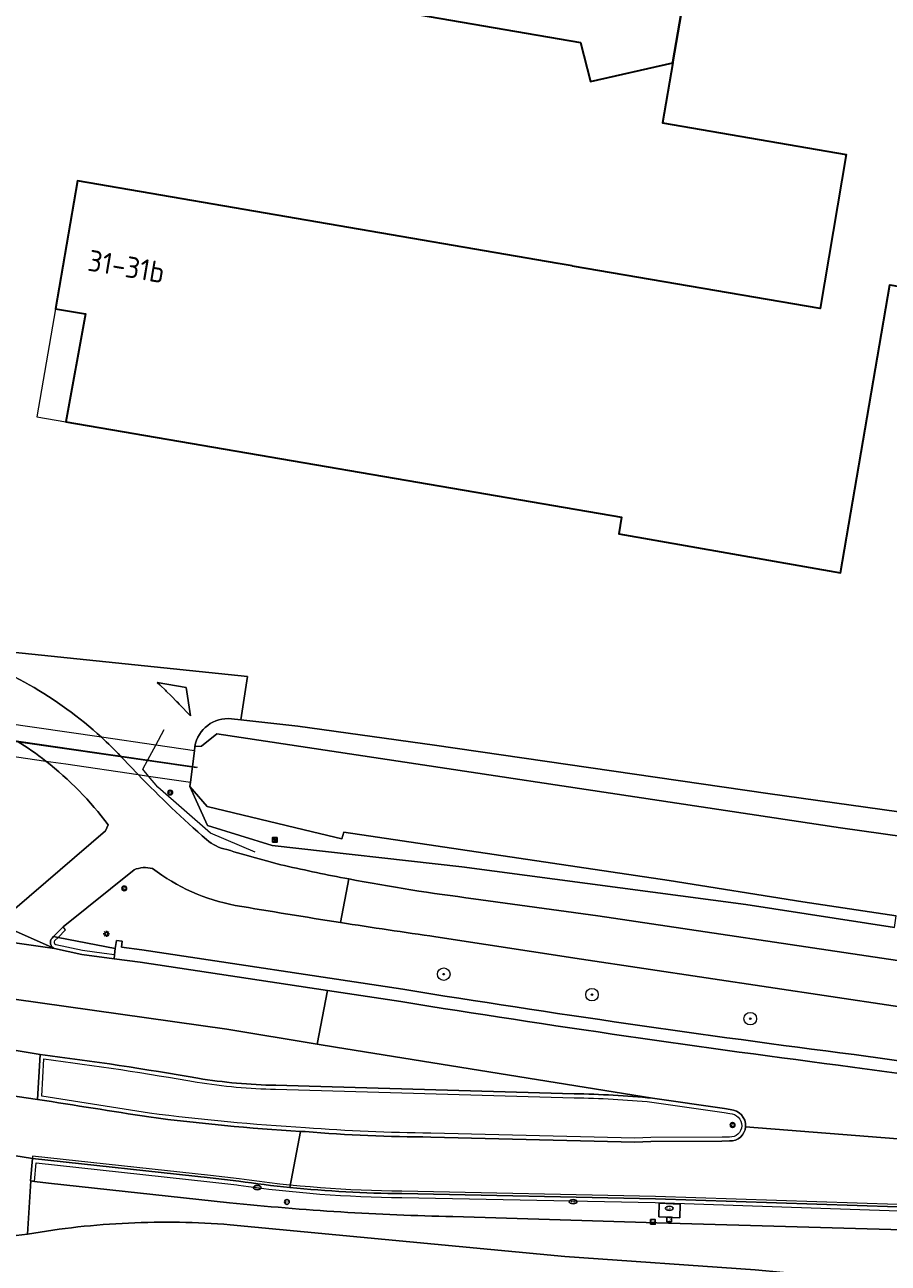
# Model space of a CAD drawing. Header units: metres. Extents: x 149984 to 156489, y 469398 to 478068.
# Tile 82 of 256: x 153407 to 153463, y 471065 to 471145. Entities that reach past the tile are written whole.
import ezdxf
from ezdxf.enums import TextEntityAlignment as Align

# ---------------------------------------------------------------- set-up
doc = ezdxf.new("R2010")
doc.units = ezdxf.units.M
doc.header["$LTSCALE"] = 0.75
for name, color, linetype, lineweight in [('B-WE-GK-BESCHOEIING-G', 252, 'GK-BESCHOEIING-SO', 18), ('B-WE-GR-BOOM-S', 252, 'Continuous', 25), ('B-WE-GR-GROENVOORZIENING-GV', 252, 'Continuous', 18), ('B-WE-IE-MEUBILAIR-S', 252, 'Continuous', 25), ('B-WE-IE-MEUBILAIR_WEGMEUBILAIR-GV', 252, 'Continuous', 18), ('B-WE-IE-TERREINAFSCHEIDING_KUNSTMATIG_HEKWERK_RASTER-G', 252, 'IE-TERREINAFSCHEIDING_KUNSTMATIG-SO', 18), ('B-WE-KW-KUNSTWERK_DUIKER-G', 6, 'Continuous', 18), ('B-WE-KW-KUNSTWERK_DUIKER-GV', 6, 'Continuous', 18), ('B-WE-OG-BEBOUWING-GV', 6, 'Continuous', 35), ('B-WE-OG-BEBOUWING-T18', 1, 'Continuous', 18), ('B-WE-OG-BEBOUWING_LUIFEL-GV', 6, 'Continuous', 18), ('B-WE-OG-TERREIN_ERF-GV', 252, 'Continuous', 18), ('B-WE-OG-TERREIN_OEVER-GV', 252, 'Continuous', 18), ('B-WE-OG-WATER-GV', 252, 'Continuous', 18), ('B-WE-OG-WEG-GV', 252, 'Continuous', 18), ('B-WE-RI-HWA_GOOT_LIJNGOOT-G', 252, 'Continuous', 18), ('B-WE-VH-GESLOTENVERHARDING-GV', 252, 'Continuous', 18), ('B-WE-VH-GESLOTENVERHARDING_ASFALT-GV', 252, 'Continuous', 18), ('B-WE-VH-HALFVERHARDING-GV', 252, 'Continuous', 18), ('B-WE-VH-OPENVERHARDING-GV', 252, 'Continuous', 18)]:
    doc.layers.add(name, color=color, linetype=linetype, lineweight=lineweight)
doc.styles.add('NLCS-ISO', font='NLCS-ISO.ttf')
doc.styles.add('NLCS-ISO-M750-T18', font='NLCS-ISO.ttf', dxfattribs={"height": 1.35})
doc.linetypes.add('GK-BESCHOEIING-SO', pattern='A,18,-3,[1,NLCS.SHX,S=0.6,R=0,X=0,Y=0],-3', length=24)
doc.linetypes.add('IE-TERREINAFSCHEIDING_KUNSTMATIG-SO', pattern='A,4,[82,NLCS.SHX,S=0.75,R=90,X=0,Y=0],4,-2', length=10)

# ---------------------------------------------------------------- blocks, each defined once
blk = doc.blocks.new('SIE-MEUBILAIR_BORD_INFORMATIE-SO')
h = blk.add_hatch(color=256)
h.dxf.hatch_style = 1
h.paths.add_polyline_path([(0.13, 0.2), (-0.33, 0.2), (-0.33, 0.08), (-0.13, 0.08), (-0.13, -0.65), (0.13, -0.65)])
h = blk.add_hatch(color=256)
h.dxf.hatch_style = 1
edge = h.paths.add_edge_path()
edge.add_arc((0, 0.5), 0.149, 0, 360)
for points in [[(-0.75, -0.75), (0.75, -0.75), (0.75, 0.75), (-0.75, 0.75)], [(0.13, 0.2), (-0.33, 0.2), (-0.33, 0.08), (-0.13, 0.08), (-0.13, -0.65), (0.13, -0.65)]]:
    blk.add_lwpolyline(points, close=True)
blk.add_circle((0, 0.5), 0.149)
blk = doc.blocks.new('SIE-MEUBILAIR_BORD_VERKEER-SO')
blk.add_lwpolyline([(-0.5625, -0.5625), (0.5625, -0.5625), (0.5625, 0.5625), (-0.5625, 0.5625)], close=True)
at = {"style": 'NLCS-ISO'}
blk.add_text('vb', height=0.75, dxfattribs=at).set_placement((0, 0), align=Align.MIDDLE_CENTER)
blk = doc.blocks.new('SIE-MEUBILAIR_BORD_LOCATIEPAAL-SO')
blk.add_lwpolyline([(-0.75, -0.75), (0.75, -0.75), (0.75, 0.75), (-0.75, 0.75)], close=True)
at = {"style": 'NLCS-ISO'}
blk.add_text('lp', height=0.75, dxfattribs=at).set_placement((0.01, 0.12), align=Align.MIDDLE_CENTER)
blk = doc.blocks.new('SIE-MEUBILAIR_PAAL_LICHTMAST-SO')
for points in [[(-0.62, 0), (-1, 0)], [(-0.71, 0.71), (-0.44, 0.44)], [(0, 1), (0, 0.62)], [(0.44, 0.44), (0.71, 0.71)], [(1, 0), (0.62, 0)], [(-0.71, -0.71), (-0.44, -0.44)], [(0, -0.62), (0, -1)], [(0.44, -0.44), (0.71, -0.71)]]:
    blk.add_lwpolyline(points)
blk.add_circle((0, 0), 0.5)
blk = doc.blocks.new('SIE-MEUBILAIR_PAAL_VERKEERSBORD-SO')
blk.add_circle((0, 0), 0.75)
at = {"style": 'NLCS-ISO'}
blk.add_text('vb', height=0.75, dxfattribs=at).set_placement((0, 0.07), align=Align.MIDDLE_CENTER)
blk = doc.blocks.new('SIE-MEUBILAIR_PAAL_HECTOMETER-SO')
blk.add_circle((0, 0), 0.75)
at = {"style": 'NLCS-ISO'}
blk.add_text('hm', height=0.75, dxfattribs=at).set_placement((0.16, 0.07), align=Align.MIDDLE_CENTER)
blk = doc.blocks.new('SIE-MEUBILAIR_PUT_BRANDKRAAN-SO')
blk.add_ellipse((0, 0), major_axis=(1.25, 0), ratio=0.54)
at = {"style": 'NLCS-ISO'}
blk.add_text('bk', height=0.75, dxfattribs=at).set_placement((0.03, 0), align=Align.MIDDLE_CENTER)
blk = doc.blocks.new('SIE-MEUBILAIR_PUT_KOLK-SO')
blk.add_ellipse((0, 0), major_axis=(1.25, 0), ratio=0.54)
at = {"style": 'NLCS-ISO'}
blk.add_text('klk', height=0.75, dxfattribs=at).set_placement((0.03, 0), align=Align.MIDDLE_CENTER)
blk = doc.blocks.new('SGR-BOOM_GBKN-SO')
at = {"linetype": 'ByBlock', "lineweight": 18}
h = blk.add_hatch(color=0, dxfattribs=at)
h.dxf.hatch_style = 1
edge = h.paths.add_edge_path()
edge.add_arc((0, 0), 0.25, 0, 360)
at = {"color": 0, "linetype": 'ByBlock', "lineweight": 18}
for radius in [2, 0.25]:
    blk.add_circle((0, 0), radius, dxfattribs=at)
at = {"color": 0, "linetype": 'ByBlock', "lineweight": 18, "style": 'NLCS-ISO'}
blk.add_attdef('SOORT', (2.5, 0), '', height=1.5, dxfattribs=at)

msp = doc.modelspace()

# ---------------------------------------------------------------- linework, layer by layer
at = {"layer": 'B-WE-GK-BESCHOEIING-G', "flags": 128}
for points in [[(153417.926, 471095.858), (153419.028, 471094.567)], [(153419.028, 471094.567), (153425.759, 471092.963)], [(153425.759, 471092.963), (153427.625, 471092.518)], [(153427.625, 471092.518), (153427.742, 471092.933)], [(153448.524, 471089.85), (153427.742, 471092.933)], [(153457.061, 471088.476), (153448.524, 471089.85)], [(153463.022, 471087.579), (153457.061, 471088.476)]]:
    msp.add_lwpolyline(points, dxfattribs=at)
at = {"layer": 'B-WE-GR-GROENVOORZIENING-GV', "flags": 128}
for points in [[(153420.575, 471100.177), (153421.174, 471100.11), (153421.6, 471102.888), (153405.338, 471104.569), (153403.673, 471106.873), (153403.325, 471104.641)], [(153462.912, 471086.852), (153453.42, 471088.305), (153435.286, 471090.71), (153423.176, 471092.082), (153419.044, 471093.355), (153417.926, 471095.858), (153417.959, 471096.13), (153418.083, 471097.13), (153418.206, 471098.131), (153418.24, 471098.407)], [(153413.487, 471097.799), (153413.606, 471097.673), (153414.61, 471096.618)], [(153406.058, 471087.678), (153406.298, 471087.543), (153406.737, 471088.03), (153412.541, 471093.01), (153412.695, 471093.404)], [(153414.352, 471090.528), (153409.819, 471086.881), (153409.208, 471086.26), (153409.503, 471086.203), (153413.15, 471085.501), (153413.236, 471086.008), (153413.597, 471085.967), (153413.548, 471085.581), (153414.846, 471085.414), (153431.51, 471082.894)], [(153436.039, 471088.684), (153443.965, 471087.592), (153463.118, 471084.739), (153496.684, 471079.831), (153519.389, 471076.401), (153523.517, 471075.792), (153537.541, 471073.725), (153559.689, 471070.351), (153582.397, 471067.054), (153599.583, 471064.509), (153617.988, 471061.784), (153620.508, 471061.414), (153640.541, 471058.476), (153663.797, 471055.068), (153684.691, 471051.946), (153702.927, 471049.31), (153717.088, 471047.128), (153717.957, 471046.994), (153733.846, 471044.648), (153749.671, 471042.27), (153767.694, 471039.48), (153768.127, 471039.408), (153785.357, 471036.561)], [(153522.664, 471070.001), (153527.089, 471069.37), (153535.956, 471068.04), (153536.409, 471070.891), (153523.083, 471072.843), (153518.956, 471073.447), (153495.458, 471076.931), (153462.83, 471081.829), (153442.926, 471084.824), (153433.636, 471086.246)], [(153460.335, 471078.721), (153480.51, 471075.88)], [(153421.051, 471070.63), (153419.221, 471070.838), (153407.865, 471072.087), (153407.749, 471070.648), (153407.76, 471070.647), (153407.915, 471070.629), (153407.997, 471070.62), (153408.887, 471070.518), (153420.448, 471069.258)], [(153465.694, 471068.914), (153447.647, 471069.516), (153431.464, 471069.842)], [(153434.704, 471068.375), (153447.74, 471067.972), (153466.4, 471067.443)]]:
    msp.add_lwpolyline(points, dxfattribs=at)
at = {"layer": 'B-WE-GR-GROENVOORZIENING-GV'}
for points in [[(153402.436, 471104.601, -0.112299), (153412.268, 471098.993)], [(153418.24, 471098.407, -0.395557), (153420.575, 471100.177)], [(153408.723, 471097.475, 0.026384), (153406.899, 471098.757)], [(153412.268, 471098.993, -0.016165), (153413.487, 471097.799)], [(153412.695, 471093.404, 0.066767), (153408.723, 471097.475)], [(153414.61, 471096.618, 0.020389), (153418.986, 471092.458)], [(153418.986, 471092.458, 0.126206), (153420.276, 471091.821)], [(153420.276, 471091.821, 0.011737), (153423.963, 471090.798)], [(153415.543, 471090.608, 0.164558), (153414.352, 471090.528)], [(153420.816, 471088.253, -0.115565), (153415.543, 471090.608)], [(153423.963, 471090.798, 0.008337), (153428.063, 471089.944)], [(153428.063, 471089.944, 0.016049), (153436.039, 471088.684)], [(153427.531, 471087.159, -0.002741), (153420.816, 471088.253)], [(153433.636, 471086.246, -0.003116), (153427.531, 471087.159)], [(153431.51, 471082.894, 0.007808), (153460.335, 471078.721)], [(153424.299, 471070.235, -0.010766), (153421.051, 471070.63)], [(153431.464, 471069.842, -0.022949), (153424.299, 471070.235)], [(153420.448, 471069.258, 0.020692), (153434.704, 471068.375)]]:
    msp.add_lwpolyline(points, format="xyb", dxfattribs=at)
at = {"layer": 'B-WE-GR-GROENVOORZIENING-GV', "flags": 128}
for points in [[(153417.955, 471100.356), (153417.688, 471102.187), (153415.834, 471102.504), (153415.991, 471102.357), (153416.048, 471102.303), (153416.356, 471102.007), (153416.415, 471101.948), (153416.717, 471101.647), (153416.773, 471101.591), (153417.071, 471101.285), (153417.122, 471101.232), (153417.232, 471101.115)], [(153415.834, 471102.504), (153417.688, 471102.187), (153417.955, 471100.356), (153417.232, 471101.115), (153417.122, 471101.232), (153417.071, 471101.285), (153416.773, 471101.591), (153416.717, 471101.647), (153416.415, 471101.948), (153416.356, 471102.007), (153416.048, 471102.303), (153415.991, 471102.357)], [(153449.212, 471068.303), (153447.873, 471068.365), (153447.886, 471069.219), (153449.225, 471069.157)]]:
    msp.add_lwpolyline(points, close=True, dxfattribs=at)
at = {"layer": 'B-WE-IE-MEUBILAIR_WEGMEUBILAIR-GV', "flags": 128}
msp.add_lwpolyline([(153409.987, 471086.695), (153409.819, 471086.881), (153409.208, 471086.26), (153409.503, 471086.203)], close=True, dxfattribs=at)
at = {"layer": 'B-WE-IE-MEUBILAIR_WEGMEUBILAIR-GV'}
for points in [[(153409.121, 471086.171, 0.506807), (153409.268, 471085.494)], [(153409.352, 471085.732, -0.463114), (153409.305, 471086.002)], [(153418.432, 471077.209, 0.011623), (153408.362, 471078.73)], [(153408.596, 471078.448, -0.011221), (153418.39, 471076.962)], [(153418.39, 471076.962, 0.035561), (153423.393, 471076.512)], [(153423.399, 471076.762, -0.035618), (153418.432, 471077.209)], [(153447.456, 471075.937, 0.019015), (153442.458, 471076.22)], [(153408.192, 471075.854, -0.000159), (153415.307, 471074.737)], [(153442.452, 471075.97, -0.019106), (153447.426, 471075.689)], [(153415.307, 471074.737, 0.017553), (153424.983, 471073.816)], [(153425.309, 471074.047, -0.017972), (153415.343, 471074.984)], [(153452.404, 471074.967, -0.395563), (153453.165, 471074.163)], [(153453.412, 471074.114, 0.407446), (153452.43, 471075.216)], [(153425.292, 471073.798, 0.018852), (153433.303, 471073.455)], [(153433.307, 471073.705, -0.018752), (153425.309, 471074.047)], [(153452.381, 471073.203, 0.400027), (153453.412, 471074.114)], [(153453.165, 471074.163, -0.413393), (153452.385, 471073.453)], [(153424.299, 471070.235, -0.010766), (153421.051, 471070.63)], [(153421.019, 471070.382, 0.033321), (153431.46, 471069.592)], [(153431.464, 471069.842, -0.022949), (153424.299, 471070.235)]]:
    msp.add_lwpolyline(points, format="xyb", dxfattribs=at)
at = {"layer": 'B-WE-IE-MEUBILAIR_WEGMEUBILAIR-GV', "flags": 128}
for points in [[(153409.305, 471086.002), (153409.503, 471086.203), (153409.208, 471086.26), (153409.121, 471086.171)], [(153412.436, 471085.181), (153411.063, 471085.369), (153409.352, 471085.732)], [(153409.268, 471085.494), (153411.011, 471085.124), (153413.077, 471084.841), (153413.107, 471085.089), (153412.436, 471085.181)], [(153408.362, 471078.73), (153408.192, 471075.854)], [(153415.343, 471074.984), (153408.455, 471076.066), (153408.596, 471078.448)], [(153423.393, 471076.512), (153442.452, 471075.97)], [(153442.458, 471076.22), (153425.534, 471076.701), (153423.399, 471076.762)], [(153447.426, 471075.689), (153452.049, 471075.019), (153452.404, 471074.967)], [(153452.43, 471075.216), (153452.07, 471075.268), (153447.456, 471075.937)], [(153424.983, 471073.816), (153425.292, 471073.798)], [(153452.385, 471073.453), (153451.918, 471073.45), (153447.358, 471073.418), (153446.33, 471073.386), (153433.307, 471073.705)], [(153433.303, 471073.455), (153446.331, 471073.136), (153447.363, 471073.168), (153451.897, 471073.2), (153452.381, 471073.203)], [(153421.051, 471070.63), (153419.221, 471070.838), (153407.865, 471072.087), (153407.749, 471070.648), (153407.997, 471070.62), (153408.093, 471071.81)], [(153408.093, 471071.81), (153413.562, 471071.209), (153419.193, 471070.59), (153420.909, 471070.395), (153421.019, 471070.382)], [(153465.694, 471068.914), (153447.647, 471069.516), (153431.464, 471069.842)], [(153431.46, 471069.592), (153447.64, 471069.266), (153465.686, 471068.664), (153468.711, 471068.561), (153469.654, 471068.516), (153469.688, 471068.715)]]:
    msp.add_lwpolyline(points, dxfattribs=at)
at = {"layer": 'B-WE-IE-TERREINAFSCHEIDING_KUNSTMATIG_HEKWERK_RASTER-G', "flags": 128}
for points in [[(153415.743, 471098.489), (153416.282, 471099.483)], [(153415.232, 471097.545), (153415.743, 471098.489)], [(153415.269, 471096.521), (153414.909, 471096.95), (153415.232, 471097.545)], [(153415.876, 471095.8), (153415.269, 471096.521)], [(153419.238, 471092.86), (153415.876, 471095.8)], [(153422.082, 471091.647), (153419.238, 471092.86)]]:
    msp.add_lwpolyline(points, dxfattribs=at)
at = {"layer": 'B-WE-KW-KUNSTWERK_DUIKER-G', "flags": 128}
for points in [[(153367.301, 471104.412), (153418.342, 471097.063)], [(153367.331, 471104.512), (153418.405, 471097.084)]]:
    msp.add_lwpolyline(points, dxfattribs=at)
at = {"layer": 'B-WE-KW-KUNSTWERK_DUIKER-GV', "flags": 128}
msp.add_lwpolyline([(153401.655, 471098.505), (153408.723, 471097.475), (153409.991, 471097.29), (153414.61, 471096.618), (153415.269, 471096.521), (153417.959, 471096.13), (153418.083, 471097.13), (153418.206, 471098.131), (153415.743, 471098.489), (153412.268, 471098.993), (153403.839, 471100.217)], dxfattribs=at)
at = {"layer": 'B-WE-OG-BEBOUWING-GV', "flags": 128}
for points in [[(153448.766, 471142.148), (153454.48, 471175.38), (153420.142, 471181.344), (153416.245, 471161.954), (153413.964, 471150.604), (153419.092, 471149.573), (153422.913, 471150.481), (153422.172, 471146.97), (153442.866, 471143.388), (153443.512, 471140.904), (153448.756, 471142.089)], [(153442.336, 471129.111), (153441.443, 471129.264), (153410.75, 471134.55), (153409.345, 471126.38), (153411.256, 471126.052), (153410.002, 471119.145), (153445.492, 471113.068), (153445.306, 471111.985), (153459.473, 471109.497), (153462.631, 471127.898), (153476.587, 471125.502), (153477.956, 471133.11), (153479.345, 471132.872), (153485.723, 471170.008), (153454.48, 471175.38), (153448.766, 471142.148), (153448.756, 471142.089), (153448.095, 471138.245), (153459.823, 471136.229), (153458.163, 471126.385), (153442.365, 471129.106)]]:
    msp.add_lwpolyline(points, close=True, dxfattribs=at)
at = {"layer": 'B-WE-OG-BEBOUWING_LUIFEL-GV', "flags": 128}
msp.add_lwpolyline([(153411.256, 471126.052), (153409.345, 471126.38), (153408.155, 471119.463), (153410.002, 471119.145), (153410.362, 471121.128)], close=True, dxfattribs=at)
at = {"layer": 'B-WE-OG-TERREIN_ERF-GV', "flags": 128}
for points in [[(153462.631, 471127.898), (153459.473, 471109.497), (153445.306, 471111.985), (153445.492, 471113.068), (153410.002, 471119.145), (153411.256, 471126.052), (153409.345, 471126.38), (153410.75, 471134.55), (153441.443, 471129.264), (153442.336, 471129.111), (153442.365, 471129.106), (153458.163, 471126.385), (153459.823, 471136.229), (153448.095, 471138.245), (153448.756, 471142.089), (153443.512, 471140.904), (153442.866, 471143.388), (153422.172, 471146.97)], [(153403.174, 471118.02), (153405.371, 471117.616), (153404.42, 471111.675), (153403.673, 471106.873), (153405.338, 471104.569), (153421.6, 471102.888), (153421.174, 471100.11), (153424.818, 471099.699), (153433.538, 471098.485), (153454.83, 471095.407), (153476.887, 471092.315)]]:
    msp.add_lwpolyline(points, dxfattribs=at)
at = {"layer": 'B-WE-OG-TERREIN_OEVER-GV'}
msp.add_lwpolyline([(153420.575, 471100.177, 0.395557), (153418.24, 471098.407)], format="xyb", dxfattribs=at)
at = {"layer": 'B-WE-OG-TERREIN_OEVER-GV', "flags": 128}
for points in [[(153476.887, 471092.315), (153454.83, 471095.407), (153433.538, 471098.485), (153424.818, 471099.699), (153421.174, 471100.11), (153420.575, 471100.177)], [(153418.24, 471098.407), (153418.669, 471098.432), (153419.648, 471099.209), (153459.469, 471093.21)], [(153459.469, 471093.21), (153483.55, 471089.83)]]:
    msp.add_lwpolyline(points, dxfattribs=at)
msp.add_lwpolyline([(153427.625, 471092.518), (153425.759, 471092.963), (153419.028, 471094.567), (153417.926, 471095.858), (153419.044, 471093.355), (153423.176, 471092.082), (153435.286, 471090.71), (153453.42, 471088.305), (153462.912, 471086.852), (153463.022, 471087.579), (153457.061, 471088.476), (153448.524, 471089.85), (153427.742, 471092.933)], close=True, dxfattribs=at)
at = {"layer": 'B-WE-OG-WATER-GV', "flags": 128}
msp.add_lwpolyline([(153483.55, 471089.83), (153459.469, 471093.21), (153419.648, 471099.209), (153418.669, 471098.432), (153418.24, 471098.407), (153418.206, 471098.131), (153418.083, 471097.13), (153417.959, 471096.13), (153417.926, 471095.858), (153419.028, 471094.567), (153425.759, 471092.963), (153427.625, 471092.518), (153427.742, 471092.933), (153448.524, 471089.85), (153457.061, 471088.476), (153463.022, 471087.579)], dxfattribs=at)
at = {"layer": 'B-WE-OG-WEG-GV', "flags": 128}
for points in [[(153420.448, 471069.258), (153408.887, 471070.518), (153407.997, 471070.62), (153407.915, 471070.629), (153407.76, 471070.647), (153407.558, 471067.252)], [(153466.4, 471067.443), (153447.74, 471067.972), (153434.704, 471068.375)], [(153420.495, 471067.849), (153441.859, 471065.832), (153454.015, 471064.966), (153468.501, 471063.613), (153476.15, 471062.898), (153480.602, 471062.143), (153481.411, 471061.88), (153482.04, 471061.715), (153482.511, 471061.54), (153482.872, 471061.342), (153483.45, 471060.983), (153483.834, 471060.676), (153484.244, 471060.465), (153484.628, 471060.158), (153485.646, 471059.116), (153485.98, 471058.615), (153486.171, 471058.358), (153486.813, 471057.26)]]:
    msp.add_lwpolyline(points, dxfattribs=at)
at = {"layer": 'B-WE-OG-WEG-GV'}
for points in [[(153434.704, 471068.375, -0.020692), (153420.448, 471069.258)], [(153407.558, 471067.252, -0.031621), (153414.008, 471067.96)], [(153414.008, 471067.96, -0.0316), (153420.495, 471067.849)]]:
    msp.add_lwpolyline(points, format="xyb", dxfattribs=at)
at = {"layer": 'B-WE-RI-HWA_GOOT_LIJNGOOT-G', "flags": 128}
for points in [[(153421.07, 471070.779), (153419.238, 471070.987), (153407.869, 471072.237), (153407.865, 471072.087)], [(153465.696, 471069.064), (153447.651, 471069.666), (153431.466, 471069.992)]]:
    msp.add_lwpolyline(points, dxfattribs=at)
at = {"layer": 'B-WE-RI-HWA_GOOT_LIJNGOOT-G'}
msp.add_lwpolyline([(153431.466, 471069.992, -0.033376), (153421.07, 471070.779)], format="xyb", dxfattribs=at)
at = {"layer": 'B-WE-VH-GESLOTENVERHARDING-GV'}
for points in [[(153412.268, 471098.993, 0.112299), (153402.436, 471104.601)], [(153406.899, 471098.757, -0.026384), (153408.723, 471097.475)], [(153413.487, 471097.799, 0.016165), (153412.268, 471098.993)], [(153408.723, 471097.475, -0.066767), (153412.695, 471093.404)], [(153418.986, 471092.458, -0.020389), (153414.61, 471096.618)], [(153420.276, 471091.821, -0.126206), (153418.986, 471092.458)], [(153423.963, 471090.798, -0.011737), (153420.276, 471091.821)], [(153414.352, 471090.528, -0.164558), (153415.543, 471090.608)], [(153415.543, 471090.608, 0.115565), (153420.816, 471088.253)], [(153428.063, 471089.944, -0.008337), (153423.963, 471090.798)], [(153436.039, 471088.684, -0.016049), (153428.063, 471089.944)], [(153420.816, 471088.253, 0.002741), (153427.531, 471087.159)], [(153427.531, 471087.159, 0.003116), (153433.636, 471086.246)], [(153409.121, 471086.171, 0.506807), (153409.268, 471085.494)], [(153409.268, 471085.494, -0.506807), (153409.121, 471086.171)], [(153460.228, 471077.928, -0.007837), (153431.387, 471082.104)], [(153418.432, 471077.209, 0.011623), (153408.362, 471078.73)], [(153408.362, 471078.73, -0.011623), (153418.432, 471077.209)], [(153480.403, 471075.087, -0.00025), (153460.228, 471077.928)], [(153423.399, 471076.762, -0.035618), (153418.432, 471077.209)], [(153418.432, 471077.209, 0.035618), (153423.399, 471076.762)], [(153447.456, 471075.937, 0.019015), (153442.458, 471076.22)], [(153442.458, 471076.22, -0.019015), (153447.456, 471075.937)], [(153408.192, 471075.854, -0.000159), (153415.307, 471074.737)], [(153415.307, 471074.737, 0.000159), (153408.192, 471075.854)], [(153415.307, 471074.737, 0.017553), (153424.983, 471073.816)], [(153424.983, 471073.816, -0.017553), (153415.307, 471074.737)], [(153453.412, 471074.114, 0.407446), (153452.43, 471075.216)], [(153452.43, 471075.216, -0.407446), (153453.412, 471074.114)], [(153425.292, 471073.798, 0.018852), (153433.303, 471073.455)], [(153433.303, 471073.455, -0.018852), (153425.292, 471073.798)], [(153452.381, 471073.203, 0.400027), (153453.412, 471074.114)], [(153453.412, 471074.114, -0.400027), (153452.381, 471073.203)], [(153421.051, 471070.63, 0.010766), (153424.299, 471070.235)], [(153424.299, 471070.235, 0.022949), (153431.464, 471069.842)]]:
    msp.add_lwpolyline(points, format="xyb", dxfattribs=at)
at = {"layer": 'B-WE-VH-GESLOTENVERHARDING-GV', "flags": 128}
for points in [[(153414.61, 471096.618), (153413.606, 471097.673), (153413.487, 471097.799)], [(153375.783, 471086.62), (153389.626, 471084.667), (153420.288, 471080.34), (153426.048, 471079.394), (153426.701, 471082.812), (153414.746, 471084.619), (153413.077, 471084.841), (153411.011, 471085.124), (153409.268, 471085.494), (153390.081, 471088.251), (153373.128, 471090.687), (153371.383, 471090.938), (153364.4, 471091.903), (153362.807, 471092.157), (153334.026, 471096.07), (153327.01, 471097.008), (153326.501, 471093.258), (153337.844, 471091.713)], [(153390.891, 471092.975), (153390.081, 471088.251), (153409.268, 471085.494), (153405.464, 471087.18)], [(153412.695, 471093.404), (153412.541, 471093.01), (153406.737, 471088.03), (153406.298, 471087.543), (153406.06, 471087.279)], [(153409.121, 471086.171), (153409.208, 471086.26), (153409.819, 471086.881), (153414.352, 471090.528)], [(153428.063, 471089.944), (153427.531, 471087.159)], [(153427.531, 471087.159), (153428.063, 471089.944)], [(153433.636, 471086.246), (153442.926, 471084.824), (153462.83, 471081.829), (153495.458, 471076.931), (153518.956, 471073.447), (153523.083, 471072.843), (153523.517, 471075.792), (153519.389, 471076.401), (153496.684, 471079.831), (153463.118, 471084.739), (153443.965, 471087.592), (153436.039, 471088.684)], [(153408.192, 471075.854), (153405.148, 471076.302), (153402.959, 471076.638), (153388.868, 471078.692), (153325.773, 471087.888), (153325.275, 471084.211), (153342.261, 471081.627), (153361.834, 471078.847), (153381.147, 471076.097)], [(153405.464, 471087.18), (153409.268, 471085.494)], [(153413.077, 471084.841), (153413.107, 471085.089), (153413.15, 471085.501), (153409.503, 471086.203), (153409.208, 471086.26), (153409.121, 471086.171)], [(153409.268, 471085.494), (153411.011, 471085.124), (153413.077, 471084.841)], [(153447.456, 471075.937), (153427.228, 471079.2), (153426.048, 471079.394), (153420.288, 471080.34), (153389.626, 471084.667), (153388.868, 471078.692), (153402.959, 471076.638)], [(153431.387, 471082.104), (153426.701, 471082.812), (153426.048, 471079.394), (153427.228, 471079.2), (153447.456, 471075.937), (153452.07, 471075.268), (153452.43, 471075.216)], [(153403.43, 471079.527), (153405.399, 471079.211), (153408.362, 471078.73)], [(153408.362, 471078.73), (153408.192, 471075.854)], [(153442.458, 471076.22), (153425.534, 471076.701), (153423.399, 471076.762)], [(153423.399, 471076.762), (153425.534, 471076.701), (153442.458, 471076.22)], [(153452.43, 471075.216), (153452.07, 471075.268), (153447.456, 471075.937)], [(153425.292, 471073.798), (153424.983, 471073.816), (153424.299, 471070.235)], [(153424.299, 471070.235), (153424.983, 471073.816)], [(153424.983, 471073.816), (153425.292, 471073.798)], [(153512.635, 471063.329), (153521.491, 471062.046), (153522.025, 471065.667), (153497.927, 471069.159), (153478.841, 471071.666), (153463.943, 471073.273), (153453.412, 471074.114)], [(153453.412, 471074.114), (153463.943, 471073.273), (153478.841, 471071.666), (153497.927, 471069.159), (153522.025, 471065.667), (153522.547, 471069.209), (153509.466, 471071.124)], [(153433.303, 471073.455), (153446.331, 471073.136), (153447.363, 471073.168), (153451.897, 471073.2), (153452.381, 471073.203)], [(153452.381, 471073.203), (153451.897, 471073.2), (153447.363, 471073.168), (153446.331, 471073.136), (153433.303, 471073.455)], [(153404.806, 471072.572), (153407.865, 471072.087)], [(153407.865, 471072.087), (153419.221, 471070.838), (153421.051, 471070.63)], [(153431.464, 471069.842), (153447.647, 471069.516), (153465.694, 471068.914)]]:
    msp.add_lwpolyline(points, dxfattribs=at)
msp.add_lwpolyline([(153405.148, 471076.302), (153408.192, 471075.854), (153408.362, 471078.73), (153405.399, 471079.211)], close=True, dxfattribs=at)
at = {"layer": 'B-WE-VH-GESLOTENVERHARDING_ASFALT-GV', "flags": 128}
msp.add_lwpolyline([(153404.647, 471071.118), (153404.263, 471066.858), (153407.558, 471067.252), (153407.76, 471070.647), (153407.749, 471070.648), (153407.865, 471072.087), (153404.806, 471072.572), (153404.684, 471071.113)], close=True, dxfattribs=at)
at = {"layer": 'B-WE-VH-GESLOTENVERHARDING_ASFALT-GV'}
for points in [[(153414.008, 471067.96, 0.031621), (153407.558, 471067.252)], [(153420.495, 471067.849, 0.0316), (153414.008, 471067.96)]]:
    msp.add_lwpolyline(points, format="xyb", dxfattribs=at)
at = {"layer": 'B-WE-VH-GESLOTENVERHARDING_ASFALT-GV', "flags": 128}
for points in [[(153468.501, 471063.613), (153454.015, 471064.966), (153441.859, 471065.832), (153420.495, 471067.849)], [(153407.558, 471067.252), (153404.263, 471066.858), (153400.719, 471066.486), (153397.124, 471066.3)]]:
    msp.add_lwpolyline(points, dxfattribs=at)
at = {"layer": 'B-WE-VH-HALFVERHARDING-GV', "flags": 128}
for points in [[(153431.51, 471082.894), (153414.846, 471085.414), (153413.548, 471085.581), (153413.597, 471085.967), (153413.236, 471086.008), (153413.15, 471085.501), (153413.107, 471085.089), (153413.077, 471084.841), (153414.746, 471084.619), (153426.701, 471082.812), (153431.387, 471082.104)], [(153480.51, 471075.88), (153460.335, 471078.721)]]:
    msp.add_lwpolyline(points, dxfattribs=at)
at = {"layer": 'B-WE-VH-HALFVERHARDING-GV'}
for points in [[(153460.335, 471078.721, -0.007808), (153431.51, 471082.894)], [(153431.387, 471082.104, 0.007837), (153460.228, 471077.928)], [(153460.228, 471077.928, 0.00025), (153480.403, 471075.087)]]:
    msp.add_lwpolyline(points, format="xyb", dxfattribs=at)
at = {"layer": 'B-WE-VH-OPENVERHARDING-GV', "flags": 128}
msp.add_lwpolyline([(153449.212, 471068.303), (153449.225, 471069.157), (153447.886, 471069.219), (153447.873, 471068.365)], close=True, dxfattribs=at)

# ---------------------------------------------------------------- block references
at = {"layer": 'B-WE-GR-BOOM-S', "xscale": 0.2, "yscale": 0.2, "zscale": 0.2}
for p in [(153434.132, 471083.858), (153443.599, 471082.552), (153453.706, 471081.015)]:
    msp.add_blockref('SGR-BOOM_GBKN-SO', p, dxfattribs=at)
at = {"layer": 'B-WE-IE-MEUBILAIR-S', "xscale": 0.2, "yscale": 0.2, "zscale": 0.2}
for name, p in [('SIE-MEUBILAIR_PAAL_VERKEERSBORD-SO', (153416.665, 471095.462)), ('SIE-MEUBILAIR_BORD_VERKEER-SO', (153416.665, 471095.462)), ('SIE-MEUBILAIR_BORD_INFORMATIE-SO', (153423.342, 471092.44)), ('SIE-MEUBILAIR_PAAL_VERKEERSBORD-SO', (153423.342, 471092.44)), ('SIE-MEUBILAIR_PAAL_VERKEERSBORD-SO', (153413.731, 471089.342)), ('SIE-MEUBILAIR_BORD_VERKEER-SO', (153413.731, 471089.342)), ('SIE-MEUBILAIR_PAAL_LICHTMAST-SO', (153412.591, 471086.44)), ('SIE-MEUBILAIR_PAAL_VERKEERSBORD-SO', (153452.578, 471074.223)), ('SIE-MEUBILAIR_BORD_VERKEER-SO', (153452.578, 471074.223)), ('SIE-MEUBILAIR_PUT_KOLK-SO', (153422.228, 471070.226)), ('SIE-MEUBILAIR_PAAL_HECTOMETER-SO', (153424.121, 471069.305)), ('SIE-MEUBILAIR_PUT_KOLK-SO', (153442.392, 471069.323)), ('SIE-MEUBILAIR_PUT_BRANDKRAAN-SO', (153448.538, 471068.897)), ('SIE-MEUBILAIR_BORD_LOCATIEPAAL-SO', (153447.492, 471068.028)), ('SIE-MEUBILAIR_BORD_LOCATIEPAAL-SO', (153448.52, 471068.188))]:
    msp.add_blockref(name, p, dxfattribs=at)

# ---------------------------------------------------------------- texts
at = {"layer": 'B-WE-OG-BEBOUWING-T18', "style": 'NLCS-ISO-M750-T18'}
msp.add_text('31-31b', height=1.35, rotation=350.3, dxfattribs=at).set_placement((153413.867, 471129.076), align=Align.MIDDLE)

doc.saveas('drawing.dxf')
